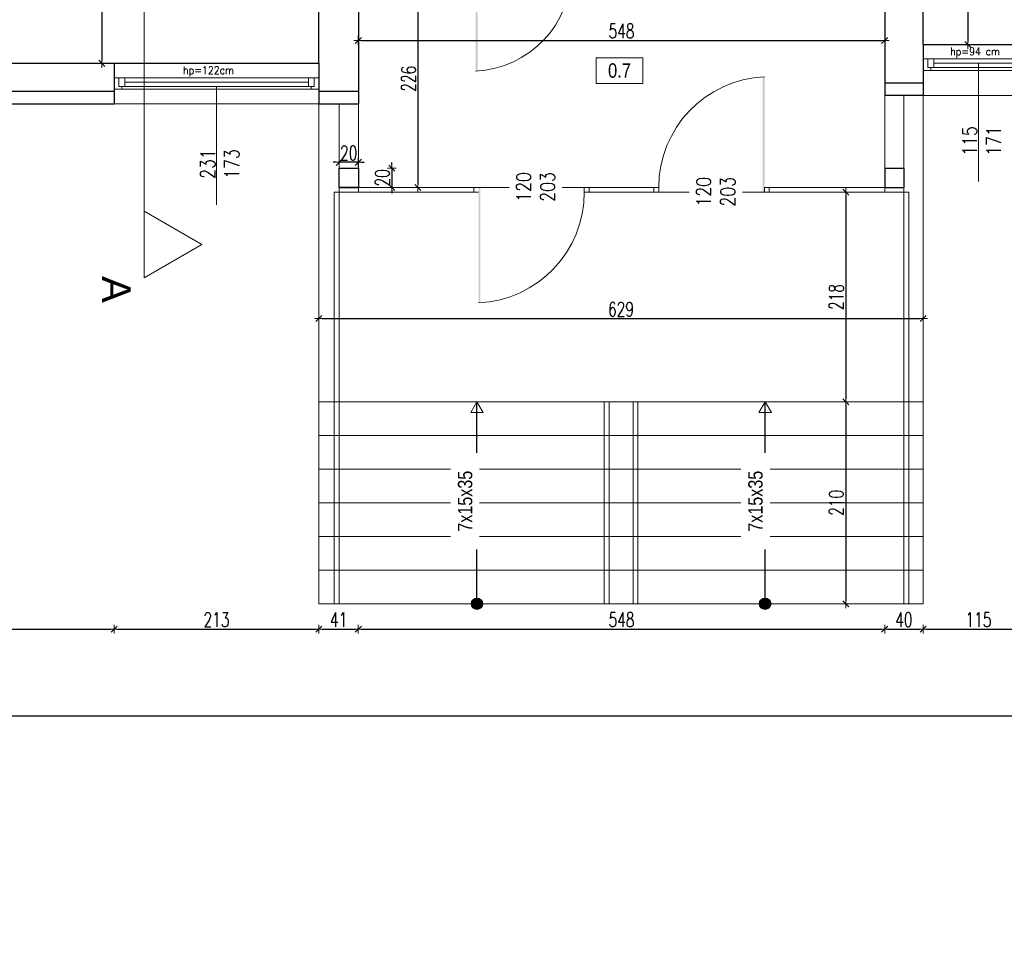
# Model space of a CAD drawing. Header units: millimetres. Extents: x 64838 to 107664, y -36848 to 0.
# Tile 44 of 109: x 79103 to 80127, y -31397 to -30426. Entities that reach past the tile are written whole.
import ezdxf

# ---------------------------------------------------------------- set-up
doc = ezdxf.new("R2010")
doc.units = ezdxf.units.MM
doc.layers.get('Defpoints').update_dxf_attribs({"color": 30})
for name, color, linetype, lineweight in [('J 0.15', 40, 'Continuous', 15), ('J opisy', 7, 'Continuous', 9), ('J stolarka_okna', 144, 'Continuous', 0), ('J wymiary', 1, 'Continuous', 9), ('OPIS', 7, 'Continuous', 5), ('sciany', 252, 'Continuous', 30)]:
    doc.layers.add(name, color=color, linetype=linetype, lineweight=lineweight)
doc.styles.add('ADESK2', font='simplex', dxfattribs={"width": 0.7})
doc.styles.get("Standard").update_dxf_attribs({"font": 'arial.ttf'})
doc.dimstyles.new('1-100', dxfattribs={"dimscale": 1.5, "dimtxt": 10, "dimasz": 2, "dimexe": 1, "dimexo": 1, "dimgap": 1.5, "dimtad": 1, "dimdec": 0, "dimrnd": 0.5, "dimdsep": 46, "dimtxsty": 'ADESK2', "dimblk": 'wymiar', "dimcen": -1, "dimdle": 5, "dimse1": 1, "dimse2": 1, "dimclrd": 256, "dimclre": 256, "dimclrt": 256, "dimadec": 0, "dimazin": 0, "dimtfac": 1, "dimtdec": 0, "dimtix": 1, "dimtmove": 0, "dimatfit": 3, "dimfxl": 20, "dimfxlon": 1, "dimtolj": 1, "dimtzin": 0, "dimarcsym": 0})

# ---------------------------------------------------------------- blocks, each defined once
blk = doc.blocks.new('110 otwór')
at = {"layer": 'J opisy'}
blk.add_line((63148, -26144.8), (63148, -26194.8), dxfattribs=at)
at = {"layer": 'J stolarka_okna'}
for p, q in [((63093, -26169.8), (63098, -26169.8)), ((63198, -26169.8), (63098, -26169.8)), ((63098, -26169.8), (63098, -26174.8)), ((63198, -26174.8), (63198, -26169.8)), ((63198, -26169.8), (63203, -26169.8)), ((63098, -26174.8), (63093, -26174.8)), ((63203, -26174.8), (63198, -26174.8))]:
    blk.add_line(p, q, dxfattribs=at)
blk.add_arc((63092.8, -26174.8), 105.1, 272.7944, 0, dxfattribs=at)
blk.add_solid([(63098, -26279.8), (63100, -26279.8), (63098, -26169.8), (63100, -26169.8)], dxfattribs=at)
at = {"layer": 'J opisy', "insert": (63152.3, -26169.3), "char_height": 15, "width": 85.226, "attachment_point": 5, "rotation": 90.0045, "line_spacing_factor": 0.771429, "bg_fill": 2}
blk.add_mtext('\\pxsm1;{\\Fsimplex|c238;\\W0.8;110\\P203}', dxfattribs=at)
blk = doc.blocks.new('okno 115')
at = {"layer": 'J stolarka_okna', "linetype": 'Continuous', "lineweight": 9}
for p, q in [((62489.4, -26348.1), (62374.4, -26348.1)), ((62374.4, -26348.1), (62374.4, -26360.1)), ((62379.4, -26354.1), (62379.4, -26351.1)), ((62379.4, -26351.1), (62385.4, -26351.1)), ((62379.4, -26354.1), (62379.4, -26360.1)), ((62382.2, -26351.1), (62382.2, -26348.1)), ((62385.4, -26351.1), (62385.4, -26360.1)), ((62385.4, -26351.1), (62478.4, -26351.1)), ((62385.4, -26355.6), (62478.4, -26355.6)), ((62478.4, -26360.1), (62478.4, -26351.1)), ((62484.4, -26351.1), (62478.4, -26351.1)), ((62481.4, -26351.1), (62481.4, -26348.1)), ((62484.4, -26354.1), (62484.4, -26351.1)), ((62484.4, -26360.1), (62484.4, -26354.1)), ((62489.4, -26360.1), (62489.4, -26348.1)), ((62374.4, -26360.1), (62489.4, -26360.1))]:
    blk.add_line(p, q, dxfattribs=at)
blk = doc.blocks.new('wymiar')
for p, q in [((1.5, 0), (-1.5, 0)), ((1.06, 1.06), (-1.06, -1.06)), ((0, 1.5), (0, -1.5))]:
    blk.add_line(p, q)
blk = doc.blocks.new('*D880')
at = {"layer": 'Defpoints', "color": 0, "ltscale": 4}
for p in [(79213.9, -30036), (79187.9, -30471), (79213.9, -30471)]:
    blk.add_point(p, dxfattribs=at)
at = {"layer": 'J wymiary', "lineweight": -2}
blk.add_line((79187.9, -30039), (79187.9, -30468), dxfattribs=at)
at = {"layer": 'J wymiary', "lineweight": -2, "ltscale": 4, "xscale": 3, "yscale": 3, "zscale": 3}
for p, rotation in [((79187.9, -30036), 90), ((79187.9, -30471), 270)]:
    blk.add_blockref('wymiar', p, dxfattribs=dict(at, rotation=rotation))
at = {"layer": 'J wymiary', "ltscale": 4, "insert": (79178.2, -30253.5), "char_height": 15, "attachment_point": 5, "rotation": 90, "style": 'ADESK2'}
blk.add_mtext('\\A1;435', dxfattribs=at)
blk = doc.blocks.new('*D889')
at = {"layer": 'Defpoints', "color": 0, "ltscale": 4}
for p in [(79434.7, -30573.9), (79434.7, -30580), (79454.7, -30580)]:
    blk.add_point(p, dxfattribs=at)
at = {"layer": 'J wymiary', "lineweight": -2}
for p, q in [((79431.7, -30573.9), (79428.7, -30573.9)), ((79454.7, -30573.9), (79434.7, -30573.9)), ((79457.7, -30573.9), (79460.7, -30573.9))]:
    blk.add_line(p, q, dxfattribs=at)
at = {"layer": 'J wymiary', "lineweight": -2, "ltscale": 4, "xscale": 3, "yscale": 3, "zscale": 3}
blk.add_blockref('wymiar', (79434.7, -30573.9), dxfattribs=at)
at = {"layer": 'J wymiary', "lineweight": -2, "ltscale": 4, "xscale": 3, "yscale": 3, "zscale": 3, "rotation": 180}
blk.add_blockref('wymiar', (79454.7, -30573.9), dxfattribs=at)
at = {"layer": 'J wymiary', "ltscale": 4, "insert": (79444.7, -30564.2), "char_height": 15, "attachment_point": 5, "style": 'ADESK2'}
blk.add_mtext('\\A1;20', dxfattribs=at)
blk = doc.blocks.new('*D890')
at = {"layer": 'Defpoints', "color": 0, "ltscale": 4}
for p in [(79467.2, -30580), (79467.2, -30600), (79489.5, -30600)]:
    blk.add_point(p, dxfattribs=at)
at = {"layer": 'J wymiary', "lineweight": -2}
for p, q in [((79489.5, -30577), (79489.5, -30574)), ((79489.5, -30580), (79489.5, -30600)), ((79489.5, -30603), (79489.5, -30606))]:
    blk.add_line(p, q, dxfattribs=at)
at = {"layer": 'J wymiary', "lineweight": -2, "ltscale": 4, "xscale": 3, "yscale": 3, "zscale": 3}
for p, rotation in [((79489.5, -30580), 270), ((79489.5, -30600), 90)]:
    blk.add_blockref('wymiar', p, dxfattribs=dict(at, rotation=rotation))
at = {"layer": 'J wymiary', "ltscale": 4, "insert": (79479.8, -30590), "char_height": 15, "attachment_point": 5, "rotation": 90, "style": 'ADESK2'}
blk.add_mtext('\\A1;20', dxfattribs=at)
blk = doc.blocks.new('*D906')
at = {"layer": 'Defpoints', "color": 0, "ltscale": 4}
for p in [(80042.1, -29942.5), (80042.1, -30451.5), (80088.6, -30451.5)]:
    blk.add_point(p, dxfattribs=at)
at = {"layer": 'J wymiary', "lineweight": -2}
blk.add_line((80088.6, -29945.5), (80088.6, -30448.5), dxfattribs=at)
at = {"layer": 'J wymiary', "lineweight": -2, "ltscale": 4, "xscale": 3, "yscale": 3, "zscale": 3}
for p, rotation in [((80088.6, -29942.5), 90), ((80088.6, -30451.5), 270)]:
    blk.add_blockref('wymiar', p, dxfattribs=dict(at, rotation=rotation))
at = {"layer": 'J wymiary', "ltscale": 4, "insert": (80078.9, -30197), "char_height": 15, "attachment_point": 5, "rotation": 90, "style": 'ADESK2'}
blk.add_mtext('\\A1;509', dxfattribs=at)
blk = doc.blocks.new('*D966')
at = {"layer": 'Defpoints', "color": 0, "ltscale": 4}
for p in [(79454.7, -30374), (79454.7, -30600), (79516.7, -30600)]:
    blk.add_point(p, dxfattribs=at)
at = {"layer": 'J wymiary', "lineweight": -2}
blk.add_line((79516.7, -30377), (79516.7, -30597), dxfattribs=at)
at = {"layer": 'J wymiary', "lineweight": -2, "ltscale": 4, "xscale": 3, "yscale": 3, "zscale": 3}
for p, rotation in [((79516.7, -30374), 90), ((79516.7, -30600), 270)]:
    blk.add_blockref('wymiar', p, dxfattribs=dict(at, rotation=rotation))
at = {"layer": 'J wymiary', "ltscale": 4, "insert": (79507, -30487), "char_height": 15, "attachment_point": 5, "rotation": 90, "style": 'ADESK2'}
blk.add_mtext('\\A1;226', dxfattribs=at)
blk = doc.blocks.new('*D968')
at = {"layer": 'Defpoints', "color": 0, "ltscale": 4}
for p in [(80002.1, -30447.2), (79454.7, -30513), (80002.1, -30513)]:
    blk.add_point(p, dxfattribs=at)
at = {"layer": 'J wymiary', "lineweight": -2}
blk.add_line((79457.7, -30447.2), (79999.1, -30447.2), dxfattribs=at)
at = {"layer": 'J wymiary', "lineweight": -2, "ltscale": 4, "xscale": 3, "yscale": 3, "zscale": 3, "rotation": 180}
blk.add_blockref('wymiar', (79454.7, -30447.2), dxfattribs=at)
at = {"layer": 'J wymiary', "lineweight": -2, "ltscale": 4, "xscale": 3, "yscale": 3, "zscale": 3}
blk.add_blockref('wymiar', (80002.1, -30447.2), dxfattribs=at)
at = {"layer": 'J wymiary', "ltscale": 4, "insert": (79728.4, -30437.4), "char_height": 15, "attachment_point": 5, "style": 'ADESK2'}
blk.add_mtext('\\A1;548', dxfattribs=at)
blk = doc.blocks.new('*D1063')
at = {"layer": 'Defpoints', "color": 0, "ltscale": 4}
for p in [(80022.1, -30605), (79961.6, -30823), (80022.1, -30823)]:
    blk.add_point(p, dxfattribs=at)
at = {"layer": 'J wymiary', "lineweight": -2}
blk.add_line((79961.6, -30608), (79961.6, -30820), dxfattribs=at)
at = {"layer": 'J wymiary', "lineweight": -2, "ltscale": 4, "xscale": 3, "yscale": 3, "zscale": 3}
for p, rotation in [((79961.6, -30605), 90), ((79961.6, -30823), 270)]:
    blk.add_blockref('wymiar', p, dxfattribs=dict(at, rotation=rotation))
at = {"layer": 'J wymiary', "ltscale": 4, "insert": (79951.8, -30714), "char_height": 15, "attachment_point": 5, "rotation": 90, "style": 'ADESK2'}
blk.add_mtext('\\A1;218', dxfattribs=at)
blk = doc.blocks.new('*D1064')
at = {"layer": 'Defpoints', "color": 0, "ltscale": 4}
for p in [(80022.1, -30823), (79917, -31033), (79961.6, -31033)]:
    blk.add_point(p, dxfattribs=at)
at = {"layer": 'J wymiary', "lineweight": -2}
blk.add_line((79961.6, -30826), (79961.6, -31030), dxfattribs=at)
at = {"layer": 'J wymiary', "lineweight": -2, "ltscale": 4, "xscale": 3, "yscale": 3, "zscale": 3}
for p, rotation in [((79961.6, -30823), 90), ((79961.6, -31033), 270)]:
    blk.add_blockref('wymiar', p, dxfattribs=dict(at, rotation=rotation))
at = {"layer": 'J wymiary', "ltscale": 4, "insert": (79951.8, -30928), "char_height": 15, "attachment_point": 5, "rotation": 90, "style": 'ADESK2'}
blk.add_mtext('\\A1;210', dxfattribs=at)
blk = doc.blocks.new('*D1065')
at = {"layer": 'Defpoints', "color": 0, "ltscale": 4}
for p in [(79413.7, -30699.3), (80042.1, -30699.3), (80042.1, -30736.4)]:
    blk.add_point(p, dxfattribs=at)
at = {"layer": 'J wymiary', "lineweight": -2}
blk.add_line((79416.7, -30736.4), (80039.1, -30736.4), dxfattribs=at)
at = {"layer": 'J wymiary', "lineweight": -2, "ltscale": 4, "xscale": 3, "yscale": 3, "zscale": 3, "rotation": 180}
blk.add_blockref('wymiar', (79413.7, -30736.4), dxfattribs=at)
at = {"layer": 'J wymiary', "lineweight": -2, "ltscale": 4, "xscale": 3, "yscale": 3, "zscale": 3}
blk.add_blockref('wymiar', (80042.1, -30736.4), dxfattribs=at)
at = {"layer": 'J wymiary', "ltscale": 4, "insert": (79727.9, -30726.7), "char_height": 15, "attachment_point": 5, "style": 'ADESK2'}
blk.add_mtext('\\A1;629', dxfattribs=at)
blk = doc.blocks.new('*D1079')
at = {"layer": 'Defpoints', "color": 0, "ltscale": 4}
for p in [(78960.7, -30505.4), (79200.7, -30504), (79200.7, -31059.3)]:
    blk.add_point(p, dxfattribs=at)
at = {"layer": 'J wymiary', "lineweight": -2}
blk.add_line((78963.7, -31059.3), (79197.7, -31059.3), dxfattribs=at)
at = {"layer": 'J wymiary', "lineweight": -2, "ltscale": 4, "xscale": 3, "yscale": 3, "zscale": 3, "rotation": 180}
blk.add_blockref('wymiar', (78960.7, -31059.3), dxfattribs=at)
at = {"layer": 'J wymiary', "lineweight": -2, "ltscale": 4, "xscale": 3, "yscale": 3, "zscale": 3}
blk.add_blockref('wymiar', (79200.7, -31059.3), dxfattribs=at)
at = {"layer": 'J wymiary', "ltscale": 4, "insert": (79080.7, -31049.5), "char_height": 15, "attachment_point": 5, "style": 'ADESK2'}
blk.add_mtext('\\A1;240', dxfattribs=at)
blk = doc.blocks.new('*D1080')
at = {"layer": 'Defpoints', "color": 0, "ltscale": 4}
for p in [(79200.7, -30504), (79413.7, -30505.1), (79413.7, -31059.3)]:
    blk.add_point(p, dxfattribs=at)
at = {"layer": 'J wymiary', "lineweight": -2}
blk.add_line((79203.7, -31059.3), (79410.7, -31059.3), dxfattribs=at)
at = {"layer": 'J wymiary', "lineweight": -2, "ltscale": 4, "xscale": 3, "yscale": 3, "zscale": 3, "rotation": 180}
blk.add_blockref('wymiar', (79200.7, -31059.3), dxfattribs=at)
at = {"layer": 'J wymiary', "lineweight": -2, "ltscale": 4, "xscale": 3, "yscale": 3, "zscale": 3}
blk.add_blockref('wymiar', (79413.7, -31059.3), dxfattribs=at)
at = {"layer": 'J wymiary', "ltscale": 4, "insert": (79307.2, -31049.5), "char_height": 15, "attachment_point": 5, "style": 'ADESK2'}
blk.add_mtext('\\A1;213', dxfattribs=at)
blk = doc.blocks.new('*D1081')
at = {"layer": 'Defpoints', "color": 0, "ltscale": 4}
for p in [(79413.7, -30505.1), (79454.7, -30588.3), (79454.7, -31059.3)]:
    blk.add_point(p, dxfattribs=at)
at = {"layer": 'J wymiary', "lineweight": -2}
blk.add_line((79416.7, -31059.3), (79451.7, -31059.3), dxfattribs=at)
at = {"layer": 'J wymiary', "lineweight": -2, "ltscale": 4, "xscale": 3, "yscale": 3, "zscale": 3, "rotation": 180}
blk.add_blockref('wymiar', (79413.7, -31059.3), dxfattribs=at)
at = {"layer": 'J wymiary', "lineweight": -2, "ltscale": 4, "xscale": 3, "yscale": 3, "zscale": 3}
blk.add_blockref('wymiar', (79454.7, -31059.3), dxfattribs=at)
at = {"layer": 'J wymiary', "ltscale": 4, "insert": (79434.2, -31049.5), "char_height": 15, "attachment_point": 5, "style": 'ADESK2'}
blk.add_mtext('\\A1;41', dxfattribs=at)
blk = doc.blocks.new('*D1082')
at = {"layer": 'Defpoints', "color": 0, "ltscale": 4}
for p in [(79454.7, -30588.3), (80002.1, -30589.7), (80002.1, -31059.3)]:
    blk.add_point(p, dxfattribs=at)
at = {"layer": 'J wymiary', "lineweight": -2}
blk.add_line((79457.7, -31059.3), (79999.1, -31059.3), dxfattribs=at)
at = {"layer": 'J wymiary', "lineweight": -2, "ltscale": 4, "xscale": 3, "yscale": 3, "zscale": 3, "rotation": 180}
blk.add_blockref('wymiar', (79454.7, -31059.3), dxfattribs=at)
at = {"layer": 'J wymiary', "lineweight": -2, "ltscale": 4, "xscale": 3, "yscale": 3, "zscale": 3}
blk.add_blockref('wymiar', (80002.1, -31059.3), dxfattribs=at)
at = {"layer": 'J wymiary', "ltscale": 4, "insert": (79728.4, -31049.5), "char_height": 15, "attachment_point": 5, "style": 'ADESK2'}
blk.add_mtext('\\A1;548', dxfattribs=at)
blk = doc.blocks.new('*D1083')
at = {"layer": 'Defpoints', "color": 0, "ltscale": 4}
for p in [(80042.1, -30497.3), (80002.1, -30589.7), (80042.1, -31059.3)]:
    blk.add_point(p, dxfattribs=at)
at = {"layer": 'J wymiary', "lineweight": -2}
blk.add_line((80005.1, -31059.3), (80039.1, -31059.3), dxfattribs=at)
at = {"layer": 'J wymiary', "lineweight": -2, "ltscale": 4, "xscale": 3, "yscale": 3, "zscale": 3, "rotation": 180}
blk.add_blockref('wymiar', (80002.1, -31059.3), dxfattribs=at)
at = {"layer": 'J wymiary', "lineweight": -2, "ltscale": 4, "xscale": 3, "yscale": 3, "zscale": 3}
blk.add_blockref('wymiar', (80042.1, -31059.3), dxfattribs=at)
at = {"layer": 'J wymiary', "ltscale": 4, "insert": (80022.1, -31049.5), "char_height": 15, "attachment_point": 5, "style": 'ADESK2'}
blk.add_mtext('\\A1;40', dxfattribs=at)
blk = doc.blocks.new('*D1084')
at = {"layer": 'Defpoints', "color": 0, "ltscale": 4}
for p in [(80042.1, -30497.3), (80157.1, -30497.9), (80157.1, -31059.3)]:
    blk.add_point(p, dxfattribs=at)
at = {"layer": 'J wymiary', "lineweight": -2}
blk.add_line((80045.1, -31059.3), (80154.1, -31059.3), dxfattribs=at)
at = {"layer": 'J wymiary', "lineweight": -2, "ltscale": 4, "xscale": 3, "yscale": 3, "zscale": 3, "rotation": 180}
blk.add_blockref('wymiar', (80042.1, -31059.3), dxfattribs=at)
at = {"layer": 'J wymiary', "lineweight": -2, "ltscale": 4, "xscale": 3, "yscale": 3, "zscale": 3}
blk.add_blockref('wymiar', (80157.1, -31059.3), dxfattribs=at)
at = {"layer": 'J wymiary', "ltscale": 4, "insert": (80099.6, -31049.5), "char_height": 15, "attachment_point": 5, "style": 'ADESK2'}
blk.add_mtext('\\A1;115', dxfattribs=at)
blk = doc.blocks.new('*D1102')
at = {"layer": 'Defpoints', "color": 0, "ltscale": 4}
for p in [(78152.1, -30446.2), (82232.1, -30504.5), (78152.1, -31149.7)]:
    blk.add_point(p, dxfattribs=at)
at = {"layer": 'J wymiary', "lineweight": -2}
blk.add_line((82229.1, -31149.7), (78155.1, -31149.7), dxfattribs=at)
at = {"layer": 'J wymiary', "lineweight": -2, "ltscale": 4, "xscale": 3, "yscale": 3, "zscale": 3, "rotation": 180}
blk.add_blockref('wymiar', (78152.1, -31149.7), dxfattribs=at)
at = {"layer": 'J wymiary', "lineweight": -2, "ltscale": 4, "xscale": 3, "yscale": 3, "zscale": 3}
blk.add_blockref('wymiar', (82232.1, -31149.7), dxfattribs=at)
at = {"layer": 'J wymiary', "ltscale": 4, "insert": (80192.1, -31140), "char_height": 15, "attachment_point": 5, "style": 'ADESK2'}
blk.add_mtext('\\A1;4080', dxfattribs=at)
blk = doc.blocks.new('*D1138')
at = {"layer": 'Defpoints', "color": 0, "ltscale": 4}
for p in [(82232.1, -30504.5), (78152.1, -31985), (82427.4, -31985)]:
    blk.add_point(p, dxfattribs=at)
at = {"layer": 'J wymiary', "lineweight": -2}
blk.add_line((82427.4, -30507.5), (82427.4, -31982), dxfattribs=at)
at = {"layer": 'J wymiary', "lineweight": -2, "ltscale": 4, "xscale": 3, "yscale": 3, "zscale": 3}
for p, rotation in [((82427.4, -30504.5), 90), ((82427.4, -31985), 270)]:
    blk.add_blockref('wymiar', p, dxfattribs=dict(at, rotation=rotation))
at = {"layer": 'J wymiary', "ltscale": 4, "insert": (82417.6, -31244.7), "char_height": 15, "attachment_point": 5, "rotation": 90, "style": 'ADESK2'}
blk.add_mtext('\\A1;1481', dxfattribs=at)
blk = doc.blocks.new('*D1139')
at = {"layer": 'Defpoints', "color": 0, "ltscale": 4}
for p in [(79434.7, -30605), (78152.1, -31985), (82346.7, -31985)]:
    blk.add_point(p, dxfattribs=at)
at = {"layer": 'J wymiary', "lineweight": -2}
blk.add_line((82346.7, -30608), (82346.7, -31982), dxfattribs=at)
at = {"layer": 'J wymiary', "lineweight": -2, "ltscale": 4, "xscale": 3, "yscale": 3, "zscale": 3}
for p, rotation in [((82346.7, -30605), 90), ((82346.7, -31985), 270)]:
    blk.add_blockref('wymiar', p, dxfattribs=dict(at, rotation=rotation))
at = {"layer": 'J wymiary', "ltscale": 4, "insert": (82336.9, -31295), "char_height": 15, "attachment_point": 5, "rotation": 90, "style": 'ADESK2'}
blk.add_mtext('\\A1;1380', dxfattribs=at)
blk = doc.blocks.new('*D1140')
at = {"layer": 'Defpoints', "color": 0, "ltscale": 4}
for p in [(80950.4, -27798.5), (78152.1, -31985), (82531.5, -31985)]:
    blk.add_point(p, dxfattribs=at)
at = {"layer": 'J wymiary', "lineweight": -2}
blk.add_line((82531.5, -27801.5), (82531.5, -31982), dxfattribs=at)
at = {"layer": 'J wymiary', "lineweight": -2, "ltscale": 4, "xscale": 3, "yscale": 3, "zscale": 3}
for p, rotation in [((82531.5, -27798.5), 90), ((82531.5, -31985), 270)]:
    blk.add_blockref('wymiar', p, dxfattribs=dict(at, rotation=rotation))
at = {"layer": 'J wymiary', "ltscale": 4, "insert": (82521.8, -29891.7), "char_height": 15, "attachment_point": 5, "rotation": 90, "style": 'ADESK2'}
blk.add_mtext('\\A1;4187', dxfattribs=at)
blk = doc.blocks.new('*D1553')
at = {"layer": 'Defpoints', "color": 0, "ltscale": 4}
for p in [(80042.1, -30504.5), (80027.1, -30605), (82346.7, -30605)]:
    blk.add_point(p, dxfattribs=at)
at = {"layer": 'J wymiary', "lineweight": -2}
blk.add_line((82346.7, -30507.5), (82346.7, -30602), dxfattribs=at)
at = {"layer": 'J wymiary', "lineweight": -2, "ltscale": 4, "xscale": 3, "yscale": 3, "zscale": 3}
for p, rotation in [((82346.7, -30504.5), 90), ((82346.7, -30605), 270)]:
    blk.add_blockref('wymiar', p, dxfattribs=dict(at, rotation=rotation))
at = {"layer": 'J wymiary', "ltscale": 4, "insert": (82336.9, -30554.7), "char_height": 15, "attachment_point": 5, "rotation": 90, "style": 'ADESK2'}
blk.add_mtext('\\A1;101', dxfattribs=at)

msp = doc.modelspace()

# ---------------------------------------------------------------- hatches: boundary and pattern name
for points in [[(79578.1, -31027.13, 1), (79578.1, -31038.83, 1)], [(79877.77, -31027.13, 1), (79877.77, -31038.83, 1)]]:
    msp.add_hatch(color=256).paths.add_polyline_path(points)

# ---------------------------------------------------------------- linework, layer by layer
for p, q in [((79578.1, -31032.98), (79578.1, -30822.98)), ((79877.77, -31032.98), (79877.77, -30822.98))]:
    msp.add_line(p, q)
for centre in [(79578.1, -31032.98), (79877.77, -31032.98)]:
    msp.add_circle(centre, 5.85)
at = {"layer": 'Defpoints'}
for p, q in [((80042.12, -30451.48), (80157.12, -30451.48)), ((79200.74, -30470.98), (79413.74, -30470.98))]:
    msp.add_line(p, q, dxfattribs=at)
at = {"layer": 'J 0.15', "lineweight": 5}
for p, q in [((79413.74, -30512.98), (79413.74, -31032.98)), ((80042.12, -30504.48), (80042.12, -31032.98)), ((79429.74, -30604.98), (79429.74, -31032.98)), ((79434.74, -30604.98), (79429.74, -30604.98)), ((79434.74, -30604.98), (79434.74, -31032.98)), ((80022.12, -30604.98), (80022.12, -31032.98)), ((80022.12, -30604.98), (80027.12, -30604.98)), ((80027.12, -30604.98), (80027.12, -31032.98)), ((79413.74, -30822.98), (80042.12, -30822.98)), ((79710.43, -30822.98), (79710.43, -31032.98)), ((79715.43, -30822.98), (79715.43, -31032.98)), ((79740.43, -30822.98), (79740.43, -31032.98)), ((79745.43, -30822.98), (79745.43, -31032.98)), ((79413.74, -30857.98), (80042.12, -30857.98)), ((79413.74, -30892.98), (80042.12, -30892.98)), ((79413.74, -30927.98), (80042.12, -30927.98)), ((79413.74, -30962.98), (80042.12, -30962.98)), ((79413.74, -30997.98), (80042.12, -30997.98)), ((79413.74, -31032.98), (80042.12, -31032.98))]:
    msp.add_line(p, q, dxfattribs=at)
at = {"layer": 'J opisy', "linetype": 'Continuous', "lineweight": 9}
for p, q in [((80099.62, -30470.98), (80099.62, -30593.98)), ((79307.24, -30494.98), (79307.24, -30617.98))]:
    msp.add_line(p, q, dxfattribs=at)
at = {"layer": 'J opisy'}
for p, q in [((79634.74, -30574.98), (79634.74, -30624.98)), ((79822.12, -30579.98), (79822.12, -30629.98))]:
    msp.add_line(p, q, dxfattribs=at)
for points in [[(79578.1, -30822.98), (79584.6, -30834.23), (79571.61, -30834.23)], [(79877.77, -30822.98), (79871.27, -30834.23), (79884.26, -30834.23)]]:
    msp.add_lwpolyline(points, close=True, dxfattribs=at)
at = {"layer": 'J stolarka_okna', "linetype": 'Continuous', "lineweight": 9}
for p, q in [((79200.74, -30485.98), (79413.74, -30485.98)), ((79205.74, -30485.98), (79205.74, -30491.98)), ((79205.74, -30491.98), (79205.74, -30494.98)), ((79211.74, -30485.98), (79211.74, -30494.98)), ((79211.74, -30490.48), (79402.74, -30490.48)), ((79402.74, -30485.98), (79402.74, -30494.98)), ((79408.74, -30485.98), (79408.74, -30491.98)), ((79408.74, -30491.98), (79408.74, -30494.98)), ((79200.74, -30497.98), (79413.74, -30497.98)), ((79205.74, -30494.98), (79211.74, -30494.98)), ((79208.74, -30494.98), (79208.74, -30497.98)), ((79211.74, -30494.98), (79402.74, -30494.98)), ((79408.74, -30494.98), (79402.74, -30494.98)), ((79405.74, -30494.98), (79405.74, -30497.98)), ((79200.74, -30512.98), (79413.74, -30512.98)), ((80042.12, -30504.48), (80157.12, -30504.48))]:
    msp.add_line(p, q, dxfattribs=at)
at = {"layer": 'J stolarka_okna'}
for p, q in [((79434.74, -30579.98), (79434.74, -30512.98)), ((79454.74, -30512.98), (79454.74, -30604.98)), ((80002.12, -30579.98), (80002.12, -30504.48)), ((80022.12, -30504.48), (80022.12, -30604.98)), ((80002.12, -30604.98), (80002.12, -30579.98)), ((79434.74, -30599.98), (79434.74, -30604.98)), ((79434.74, -30604.98), (79574.74, -30604.98)), ((79454.74, -30599.98), (79574.74, -30599.98)), ((79574.74, -30604.98), (79574.74, -30599.98)), ((79574.74, -30599.98), (79579.74, -30599.98)), ((79579.74, -30604.98), (79574.74, -30604.98)), ((79689.74, -30599.98), (79579.74, -30599.98)), ((79689.74, -30604.98), (79689.74, -30599.98)), ((79689.74, -30599.98), (79694.74, -30599.98)), ((79694.74, -30604.98), (79689.74, -30604.98)), ((79694.74, -30599.98), (79762.12, -30599.98)), ((79694.74, -30599.98), (79694.74, -30604.98)), ((79694.74, -30604.98), (79762.12, -30604.98)), ((79762.12, -30604.98), (79762.12, -30599.98)), ((79762.12, -30599.98), (79767.12, -30599.98)), ((79767.12, -30604.98), (79762.12, -30604.98)), ((79767.12, -30599.98), (79767.12, -30604.98)), ((79767.12, -30604.98), (79877.12, -30604.98)), ((79877.12, -30604.98), (79877.12, -30599.98)), ((79877.12, -30599.98), (79882.12, -30599.98)), ((79882.12, -30604.98), (79877.12, -30604.98)), ((79882.12, -30599.98), (80022.12, -30599.98)), ((79882.12, -30599.98), (79882.12, -30604.98)), ((79882.12, -30604.98), (80022.12, -30604.98))]:
    msp.add_line(p, q, dxfattribs=at)
for centre, start, end in [((79882.24, -30599.98), 92.54606, 180), ((79574.63, -30604.98), 272.54606, 0)]:
    msp.add_arc(centre, 115.11, start, end, dxfattribs=at)
for points in [[(79877.12, -30484.98), (79875.12, -30484.98), (79877.12, -30604.98), (79875.12, -30604.98)], [(79579.74, -30719.98), (79581.74, -30719.98), (79579.74, -30599.98), (79581.74, -30599.98)]]:
    msp.add_solid(points, dxfattribs=at)
at = {"layer": 'J wymiary', "ltscale": 4}
for p, q in [((79413.74, -30435.44), (79413.74, -30435.44)), ((79413.74, -30485.98), (79413.74, -30497.98)), ((79574.74, -30599.98), (79574.74, -30604.98)), ((79694.74, -30599.98), (79694.74, -30604.98)), ((79762.12, -30604.98), (79762.12, -30599.98)), ((79882.12, -30604.98), (79882.12, -30599.98))]:
    msp.add_line(p, q, dxfattribs=at)
at = {"layer": 'OPIS'}
msp.add_line((79232.12, -28861.49), (79232.12, -30693.95), dxfattribs=at)
for points in [[(79750.72, -30492), (79701.97, -30492), (79701.97, -30465.13), (79750.72, -30465.13)], [(79292.12, -30659.31), (79232.12, -30693.95), (79232.12, -30624.67)]]:
    msp.add_lwpolyline(points, close=True, dxfattribs=at)
at = {"layer": 'sciany'}
for p, q in [((80042.12, -30451.48), (80042.12, -29888.98)), ((79413.74, -30470.98), (79413.74, -30035.98)), ((79454.74, -30233.98), (79454.74, -30512.98)), ((80002.12, -30373.98), (80002.12, -30504.48)), ((80042.12, -30451.48), (80042.12, -30504.48)), ((78960.74, -30470.98), (79200.74, -30470.98)), ((79200.74, -30470.98), (79200.74, -30512.98)), ((79413.74, -30470.98), (79413.74, -30512.98)), ((79200.74, -30485.98), (79200.74, -30497.98)), ((79413.74, -30485.98), (79413.74, -30497.98)), ((80042.12, -30491.48), (80002.12, -30491.48)), ((78960.74, -30499.98), (79200.74, -30499.98)), ((79413.74, -30499.98), (79454.74, -30499.98)), ((78960.74, -30512.98), (79200.74, -30512.98)), ((79413.74, -30512.98), (79428.12, -30512.98)), ((79428.12, -30512.98), (79454.74, -30512.98)), ((80042.12, -30504.48), (80002.12, -30504.48)), ((79434.74, -30599.98), (79434.74, -30579.98)), ((79434.74, -30579.98), (79454.74, -30579.98)), ((79454.74, -30579.98), (79454.74, -30599.98)), ((80002.12, -30579.98), (80022.12, -30579.98)), ((80002.12, -30579.98), (80002.12, -30599.98)), ((80022.12, -30579.98), (80022.12, -30599.98)), ((79454.74, -30599.98), (79434.74, -30599.98)), ((79434.74, -30599.98), (79454.74, -30599.98)), ((80002.12, -30599.98), (80022.12, -30599.98))]:
    msp.add_line(p, q, dxfattribs=at)

# ---------------------------------------------------------------- block references
at = {"layer": 'J wymiary'}
msp.add_blockref('110 otwór', (16478.79, -4199.22), dxfattribs=at)
at = {"layer": 'J wymiary', "rotation": 180}
msp.add_blockref('okno 115', (142531.52, -56826.53), dxfattribs=at)

# ---------------------------------------------------------------- texts
at = {"layer": 'J opisy', "char_height": 8, "width": 100, "attachment_point": 5, "line_spacing_factor": 0.771429}
for s, insert in [('\\pxsm1;{\\Fsimplex|c0;\\W0.9;hp=\\Fsimplex|c238;94 \\Fsimplex|c0;cm}', (80096.12, -30459.98)), ('\\pxsm1;{\\Fsimplex|c0;\\W0.9;hp=\\Fsimplex|c238;122\\Fsimplex|c0;cm}', (79298.86, -30479.48))]:
    msp.add_mtext(s, dxfattribs=dict(at, insert=insert))
at = {"layer": 'J opisy', "char_height": 15, "width": 30.2063, "attachment_point": 5, "rotation": 90, "line_spacing_factor": 0.771429}
for s, insert in [('\\pxsm1;{\\Fsimplex|c238;\\W0.8;115\\Fsimplex|c0;\\P\\Fsimplex|c238;171}', (80103.06, -30551.68)), ('\\pxsm1;{\\Fsimplex|c238;\\W0.8;231\\Fsimplex|c0;\\P\\Fsimplex|c238;173}', (79310.68, -30575.68))]:
    msp.add_mtext(s, dxfattribs=dict(at, insert=insert))
at = {"layer": 'OPIS', "insert": (79726.34, -30478.57), "char_height": 15, "width": 48.75, "attachment_point": 5, "line_spacing_factor": 0.857143}
msp.add_mtext('{\\fArial Narrow|b0|i0|c238|p34;0.7}', dxfattribs=at)
at = {"layer": 'OPIS', "insert": (79203.06, -30706.11), "char_height": 30, "width": 162.4495, "attachment_point": 5, "rotation": 270}
msp.add_mtext('A', dxfattribs=at)

# ---------------------------------------------------------------- dimensions: what is measured, and where the dimension line sits
at = {"layer": 'J wymiary'}
for base, p1, p2, picture, middle in [((80088.62, -30451.48), (80042.12, -29942.48), (80042.12, -30451.48), '*D906', (80078.87, -30196.98)), ((79187.92, -30470.98), (79213.93, -30035.98), (79213.93, -30470.98), '*D880', (79178.17, -30253.48)), ((79516.74, -30599.98), (79454.74, -30373.98), (79454.74, -30599.98), '*D966', (79506.99, -30486.98)), ((79489.55, -30599.98), (79467.24, -30579.98), (79467.24, -30599.98), '*D890', (79479.8, -30589.98))]:
    dim = msp.add_linear_dim(base=base, p1=p1, p2=p2, angle=90, dimstyle='1-100', dxfattribs=at)
    dim.commit()
    dim.dimension.update_dxf_attribs({"geometry": picture, "text_midpoint": middle})
for base, p1, p2, picture, middle in [((80042.12, -31059.26), (80002.12, -30589.69), (80042.12, -30497.27), '*D1083', (80022.12, -31049.51)), ((80157.12, -31059.26), (80042.12, -30497.27), (80157.12, -30497.89), '*D1084', (80099.62, -31049.51)), ((79200.74, -31059.26), (78960.74, -30505.43), (79200.74, -30503.96), '*D1079', (79080.74, -31049.51)), ((79413.74, -31059.26), (79200.74, -30503.96), (79413.74, -30505.12), '*D1080', (79307.24, -31049.51)), ((79454.74, -31059.26), (79413.74, -30505.12), (79454.74, -30588.29), '*D1081', (79434.24, -31049.51)), ((80042.12, -30736.42), (79413.74, -30699.26), (80042.12, -30699.26), '*D1065', (79727.93, -30726.67))]:
    dim = msp.add_linear_dim(base=base, p1=p1, p2=p2, dimstyle='1-100', override={"dimblk": 'wymiar'}, dxfattribs=at)
    dim.commit()
    dim.dimension.update_dxf_attribs({"geometry": picture, "text_midpoint": middle})
for base, p1, p2, picture, middle in [((82346.65470126, -30604.97890319), (80042.12498107, -30504.47890319), (80027.12498107, -30604.97890319), '*D1553', (82336.90470126, -30554.72890319)), ((79961.56, -30822.98), (80022.12, -30604.98), (80022.12, -30822.98), '*D1063', (79951.81, -30713.98)), ((79961.56, -31032.98), (80022.12, -30822.98), (79916.97, -31032.98), '*D1064', (79951.81, -30927.98))]:
    dim = msp.add_linear_dim(base=base, p1=p1, p2=p2, angle=90, dimstyle='1-100', override={"dimblk": 'wymiar'}, dxfattribs=at)
    dim.commit()
    dim.dimension.update_dxf_attribs({"geometry": picture, "text_midpoint": middle})
dim = msp.add_linear_dim(base=(79434.74, -30573.91), p1=(79454.74, -30579.98), p2=(79434.74, -30579.98), dimstyle='1-100', dxfattribs=at)
dim.commit()
dim.dimension.update_dxf_attribs({"geometry": '*D889', "text_midpoint": (79444.74, -30564.16)})

# ---------------------------------------------------------------- next in the draw order: texts
at = {"layer": 'J opisy', "char_height": 15, "width": 85.2264, "attachment_point": 5, "line_spacing_factor": 0.771429, "bg_fill": 2}
for s, insert, rotation in [('\\pxsm1;{\\Fsimplex|c238;\\W0.8;120\\P203}', (79639.08, -30599.55), 90.00455), ('\\pxsm1;{\\Fsimplex|c238;\\W0.8;120\\P203}', (79826.46, -30604.55), 90.00455), ('\\pxsm1;{\\W0.8;7x15x35}', (79565.81, -30926.34), 90), ('\\pxsm1;{\\W0.8;7x15x35}', (79867.77, -30926.34), 90)]:
    msp.add_mtext(s, dxfattribs=dict(at, insert=insert, rotation=rotation))

# ---------------------------------------------------------------- next in the draw order: dimensions: what is measured, and where the dimension line sits
at = {"layer": 'J wymiary'}
dim = msp.add_linear_dim(base=(80002.12, -30447.16), p1=(79454.74, -30512.98), p2=(80002.12, -30512.98), dimstyle='1-100', dxfattribs=at)
dim.commit()
dim.dimension.update_dxf_attribs({"geometry": '*D968', "text_midpoint": (79728.43, -30437.41)})

# ---------------------------------------------------------------- next in the draw order: dimensions: what is measured, and where the dimension line sits
for base, p1, p2, picture, middle in [((82531.53880552, -31984.97890319), (80950.4472411, -27798.47890319), (78152.12498107, -31984.97890319), '*D1140', (82521.78880552, -29891.72890319)), ((82427.37420067, -31984.97890319), (82232.12498107, -30504.47890319), (78152.12498107, -31984.97890319), '*D1138', (82417.62420067, -31244.72890319)), ((82346.65, -31984.98), (79434.74, -30604.98), (78152.12, -31984.98), '*D1139', (82336.9, -31294.98))]:
    dim = msp.add_linear_dim(base=base, p1=p1, p2=p2, angle=90, dimstyle='1-100', override={"dimblk": 'wymiar'}, dxfattribs=at)
    dim.commit()
    dim.dimension.update_dxf_attribs({"geometry": picture, "text_midpoint": middle})
for base, p1, p2, picture, middle in [((78152.12, -31149.7), (82232.12, -30504.48), (78152.12, -30446.25), '*D1102', (80192.12, -31139.95)), ((80002.12, -31059.26), (79454.74, -30588.29), (80002.12, -30589.69), '*D1082', (79728.43, -31049.51))]:
    dim = msp.add_linear_dim(base=base, p1=p1, p2=p2, dimstyle='1-100', override={"dimblk": 'wymiar'}, dxfattribs=at)
    dim.commit()
    dim.dimension.update_dxf_attribs({"geometry": picture, "text_midpoint": middle})

doc.saveas('drawing.dxf')
